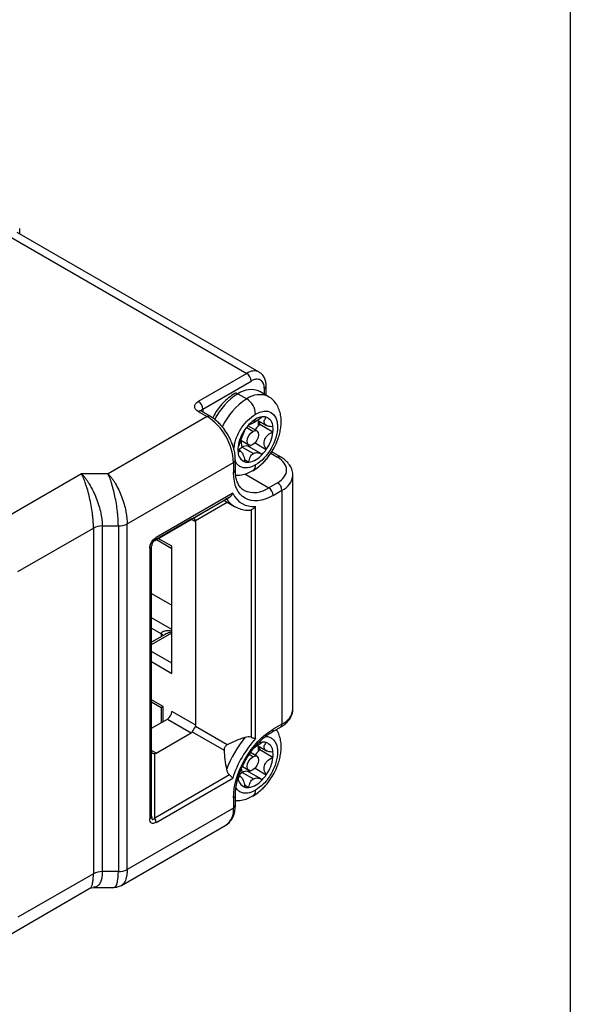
# Model space of a CAD drawing. Header units: millimetres. Extents: x 0 to 559, y 0 to 432.
# Tile 10 of 10: x 515 to 559, y 294 to 373. Entities that reach past the tile are written whole.
import ezdxf

# ---------------------------------------------------------------- set-up
doc = ezdxf.new("R2010")
doc.units = ezdxf.units.MM

msp = doc.modelspace()

# ---------------------------------------------------------------- linework, layer by layer
at = {"color": 7, "linetype": 'Continuous'}
msp.add_line((558.8, 431.8), (558.8, 0), dxfattribs=at)
for p, q in [((514.569, 355.496), (514.569, 355.924)), ((513.362, 355.516), (532.808, 344.291)), ((533.808, 344.39), (514.362, 355.615)), ((532.808, 344.291), (528.919, 342.045)), ((529.272, 341.433), (533.161, 343.678)), ((534.368, 342.532), (534.368, 343.27)), ((532.101, 342.658), (532.808, 342.249)), ((534.558, 342.423), (533.851, 342.831)), ((534.222, 342.617), (534.222, 343.066)), ((528.919, 341.229), (529.626, 340.821)), ((529.876, 340.846), (529.169, 341.254)), ((529.272, 341.433), (529.272, 341.194)), ((529.626, 340.821), (521.666, 336.226)), ((533.628, 339.669), (532.894, 340.092)), ((532.975, 340.182), (532.991, 340.172)), ((533.515, 340.616), (533.338, 340.31)), ((533.677, 340.523), (534.391, 340.111)), ((534.916, 339.575), (533.856, 340.187)), ((533.303, 339.637), (532.771, 339.943)), ((532.326, 338.919), (532.978, 338.543)), ((532.338, 338.912), (532.417, 338.348)), ((533.474, 338.712), (534.379, 338.19)), ((532.329, 338.035), (532.101, 338.166)), ((532.454, 338.371), (533.338, 337.861)), ((533.991, 337.822), (532.954, 338.42)), ((534.731, 337.873), (535.283, 337.554)), ((535.533, 337.579), (534.826, 337.987)), ((523.201, 332.213), (531.747, 337.147)), ((531.747, 337.147), (531.747, 336.33)), ((531.894, 336.534), (531.894, 337.351)), ((532.623, 337.367), (532.978, 337.163)), ((519.544, 336.226), (512.207, 331.99)), ((521.666, 336.226), (519.544, 336.226)), ((532.653, 336.215), (534.576, 335.105)), ((536.515, 317.345), (536.515, 336.125)), ((535.283, 335.513), (534.576, 335.105)), ((531.687, 334.668), (525.525, 331.111)), ((534.929, 334.493), (535.636, 334.901)), ((535.636, 334.901), (535.636, 316.12)), ((525.421, 330.882), (531.423, 334.347)), ((530.99, 334.097), (528.432, 332.62)), ((528.682, 332.475), (531.235, 333.949)), ((531.054, 334.053), (531.826, 333.608)), ((531.826, 333.608), (531.9, 333.567)), ((533.166, 333.34), (533.166, 315.069)), ((533.52, 314.969), (533.52, 333.609)), ((523.201, 304.451), (523.201, 332.213)), ((528.353, 332.574), (525.525, 330.941)), ((528.353, 332.574), (528.707, 332.37)), ((528.707, 316.039), (528.707, 332.37)), ((514.423, 328.37), (520.494, 331.875)), ((520.494, 331.875), (520.494, 304.113)), ((521.201, 332.044), (522.494, 332.044)), ((521.201, 332.044), (521.201, 304.282)), ((522.494, 332.044), (522.494, 304.282)), ((525.421, 330.881), (525.421, 330.882)), ((525.554, 330.958), (526.797, 330.241)), ((526.797, 330.41), (525.701, 331.043)), ((525.025, 330.245), (525.025, 308.525)), ((525.171, 308.729), (525.171, 330.449)), ((526.797, 320.203), (526.797, 330.41)), ((525.171, 326.612), (526.797, 325.673)), ((526.797, 323.714), (525.171, 324.653)), ((525.171, 323.836), (525.949, 323.387)), ((525.171, 322.53), (526.797, 323.469)), ((526.26, 323.327), (525.171, 322.699)), ((525.949, 323.148), (525.949, 323.387)), ((526.797, 321.02), (525.171, 321.958)), ((525.171, 321.142), (526.797, 320.203)), ((526.09, 317.549), (525.171, 318.08)), ((525.171, 317.911), (525.944, 317.465)), ((525.944, 317.465), (525.944, 316.24)), ((526.09, 316.325), (526.09, 317.549)), ((528.707, 316.039), (526.797, 317.141)), ((525.171, 315.794), (526.444, 316.529)), ((526.444, 316.529), (528.353, 315.426)), ((531.24, 314.456), (528.682, 315.933)), ((534.826, 315.483), (535.533, 315.891)), ((535.636, 316.12), (534.929, 315.712)), ((525.525, 313.794), (528.353, 315.426)), ((528.432, 315.5), (530.99, 314.023)), ((525.525, 313.794), (525.171, 313.998)), ((533.677, 314.394), (534.391, 313.982)), ((534.916, 313.445), (533.856, 314.058)), ((525.421, 308.584), (525.421, 313.762)), ((533.303, 313.507), (533.008, 313.677)), ((533.628, 313.539), (533.112, 313.837)), ((532.375, 312.519), (532.417, 312.219)), ((532.46, 312.712), (532.978, 312.414)), ((533.474, 312.583), (534.379, 312.06)), ((531.423, 312.049), (525.421, 308.584)), ((525.525, 308.236), (531.687, 311.793)), ((532.329, 311.905), (532.174, 311.994)), ((532.454, 312.242), (533.338, 311.731)), ((533.991, 311.692), (532.954, 312.291)), ((532.623, 311.238), (532.978, 311.033)), ((531.747, 310.201), (531.747, 309.384)), ((531.894, 309.588), (531.894, 310.405)), ((531.747, 309.384), (523.201, 304.451)), ((522.751, 303.176), (531.126, 308.011)), ((520.494, 304.113), (514.423, 300.608)), ((522.494, 304.282), (521.201, 304.282)), ((513.802, 299.234), (520.216, 302.937)), ((520.216, 302.937), (520.5, 303.014)), ((520.5, 303.014), (522.143, 303.014))]:
    msp.add_line(p, q)
at = {"flags": 128}
for points in [[(533.303, 338.575), (533.127, 338.514), (532.978, 338.543), (532.878, 338.658), (532.843, 338.841), (532.878, 339.064), (532.978, 339.294), (533.127, 339.495), (533.303, 339.637)], [(533.303, 339.637), (533.479, 339.698), (533.628, 339.669), (533.727, 339.554), (533.762, 339.371), (533.727, 339.148), (533.628, 338.918), (533.479, 338.717), (533.303, 338.575)], [(532.996, 338.534), (532.96, 338.495), (532.909, 338.442)], [(533.303, 312.446), (533.127, 312.385), (532.978, 312.414), (532.878, 312.528), (532.843, 312.711), (532.878, 312.935), (532.978, 313.164), (533.127, 313.365), (533.303, 313.507)], [(533.303, 313.507), (533.479, 313.568), (533.628, 313.539), (533.727, 313.425), (533.762, 313.242), (533.727, 313.019), (533.628, 312.789), (533.479, 312.588), (533.303, 312.446)], [(532.996, 312.404), (532.96, 312.366), (532.909, 312.313)]]:
    msp.add_lwpolyline(points, dxfattribs=at)
for centre, radius, start, end in [((533.388, 343.53), 0.957, 63.548, 127.30292), ((532.394, 343.643), 0.768, 2.60548, 57.39452), ((534.129, 343.287), 0.24, 292.73716, 355.9623), ((534.878, 338.264), 5.198, 122.29502, 153.42243), ((531.954, 342.453), 0.252, 54.38367, 114.29286), ((533.124, 341.249), 1.741, 65.32762, 125.98284), ((533.831, 340.84), 1.742, 65.40932, 125.97541), ((528.505, 341.398), 0.768, 2.60548, 57.39452), ((535.616, 337.818), 5.246, 122.36015, 155.66245), ((531.98, 340.955), 1.537, 2.60548, 57.39452), ((529.065, 341.025), 0.251, 65.69288, 125.61758), ((529.389, 341.188), 0.271, 115.55721, 161.67642), ((529.771, 340.63), 0.24, 63.87644, 127.27015), ((527.142, 336.937), 4.61, 2.60548, 57.39452), ((535.318, 337.968), 3.223, 136.56365, 145.84721), ((534.756, 338.525), 2.432, 120.68695, 136.99656), ((534.912, 338.928), 1.645, 135.23942, 150.03805), ((534.227, 339.442), 1.373, 97.2956, 121.21855), ((531.912, 340.347), 1.85, 351.93114, 4.03104), ((534.678, 339.152), 1.322, 128.48185, 134.98647), ((531.814, 340.414), 2.054, 353.6388, 359.95481), ((534.145, 340), 0.81, 73.20362, 96.57735), ((534.07, 339.986), 0.847, 1.61954, 68.5818), ((535.228, 337.98), 3.142, 145.12019, 172.46845), ((531.802, 339.986), 3.142, 325.12019, 352.46845), ((533.048, 339.792), 1.882, 353.34947, 6.65053), ((532.756, 337.93), 0.534, 73.36694, 124.41503), ((530.773, 340.504), 3.06, 316.45967, 319.41466), ((533.982, 338.174), 1.882, 173.34947, 186.65053), ((532.96, 337.98), 0.847, 181.61954, 248.5818), ((533.094, 337.3), 1.248, 120.85636, 138.26805), ((532.787, 338.13), 0.336, 60.01427, 68.5482), ((532.643, 338.983), 1.851, 280.41265, 319.58197), ((531.712, 339.999), 3.223, 316.56365, 325.84721), ((531.655, 337.367), 0.239, 292.69597, 356.37402), ((532.885, 337.967), 0.81, 253.20362, 276.57735), ((533.014, 336.893), 0.503, 305.83475, 5.60846), ((535.429, 337.349), 0.252, 66.36658, 125.55864), ((531.643, 336.559), 0.251, 294.37466, 354.3052), ((535.013, 336.276), 1.51, 294.38885, 354.14254), ((534.869, 334.866), 0.768, 2.60548, 57.39452), ((533.401, 336.749), 2.021, 246.51296, 305.54576), ((534.162, 334.458), 0.768, 2.60548, 57.39452), ((532.802, 335.281), 1.937, 213.55599, 239.74903), ((522.523, 333.487), 1.443, 268.8559, 298.04024), ((521.172, 330.601), 1.443, 88.8559, 118.04024), ((525.274, 331.086), 0.252, 305.69804, 5.62038), ((524.921, 330.474), 0.251, 294.37466, 354.3052), ((525.832, 323.142), 0.272, 18.63611, 64.4117), ((526.03, 317.176), 0.768, 302.60548, 357.39452), ((535.014, 317.495), 1.509, 294.37466, 354.3052), ((534.685, 315.685), 0.245, 304.01516, 6.38948), ((535.398, 316.09), 0.24, 304.05635, 7.25583), ((539.957, 309.135), 9.389, 140.93704, 159.06296), ((534.912, 312.799), 1.645, 135.23942, 150.03805), ((534.197, 313.436), 1.247, 96.65027, 114.13303), ((531.912, 314.217), 1.85, 351.93114, 4.03104), ((534.678, 313.023), 1.322, 128.48185, 134.98647), ((531.814, 314.285), 2.054, 353.6388, 359.95481), ((534.145, 313.87), 0.81, 73.20362, 96.57735), ((534.07, 313.857), 0.847, 1.61954, 68.5818), ((531.802, 313.857), 3.142, 325.12019, 352.46845), ((533.048, 313.663), 1.882, 353.34947, 6.65053), ((530.773, 314.374), 3.06, 316.45967, 319.41466), ((532.96, 311.851), 0.847, 181.61954, 248.5818), ((533.087, 311.181), 1.235, 120.80909, 137.07208), ((532.756, 311.801), 0.534, 73.36694, 124.41503), ((532.787, 312), 0.336, 60.01427, 68.5482), ((532.643, 312.854), 1.851, 280.41265, 319.58197), ((531.712, 313.87), 3.223, 316.56365, 325.84721), ((532.885, 311.838), 0.81, 253.20362, 276.57735), ((533.014, 310.764), 0.503, 305.83475, 5.60846), ((531.649, 310.426), 0.245, 293.61806, 355.84742), ((530.277, 309.222), 1.479, 305.01333, 6.29885), ((531.643, 309.613), 0.251, 294.37466, 354.3052), ((524.921, 308.754), 0.251, 294.37466, 354.3052), ((524.804, 308.211), 0.721, 1.9565, 31.14373), ((521.172, 302.839), 1.443, 88.8559, 118.04024), ((522.523, 305.724), 1.443, 268.8559, 298.04024)]:
    msp.add_arc(centre, radius, start, end)
for centre, major_axis, ratio, start_param, end_param in [((536.485, 337.269), (5.5, 3.176), 0.00007, 2.869287, 3.096082), ((527.999, 332.37), (0.5, 0.289), 0.00007, 0.523558, 0.785358), ((528.499, 332.081), (0, 0.558), 0.464104, 5.497711, 6.544909), ((527.999, 332.37), (0.707, 0), 0.577382, 0, 0.261799), ((525.671, 330.448), (-0.25, 0.433), 0.99996, 6.283145, 7.330342), ((525.171, 330.737), (0.5, 0.289), 0.00007, 0.785358, 1.047157), ((526.444, 317.753), (0.5, 0.289), 0.00007, 2.356154, 3.141633), ((528.499, 315.75), (0.25, 0.433), 0.154743, 4.188714, 5.235912), ((527.999, 316.039), (0.707, 0), 0.577382, 6.021386, 6.283185), ((527.999, 316.039), (-0.354, 0.612), 0.577335, 3.141552, 3.403351), ((536.485, 311.14), (7.778, 0), 0.577382, 2.083929, 2.310724), ((536.485, 311.14), (-3.889, 6.736), 0.577335, 0.830828, 1.057623), ((525.671, 314.117), (0.483, 0.279), 0.464152, 2.879753, 3.92695), ((525.171, 314.406), (-0.354, 0.612), 0.577335, 2.879753, 3.141552)]:
    msp.add_ellipse(centre, major_axis=major_axis, ratio=ratio, start_param=start_param, end_param=end_param)
for points, knots in [([(534.368, 343.27), (534.362, 343.388), (534.347, 343.627), (534.234, 343.943), (534.059, 344.213), (533.892, 344.331), (533.808, 344.39)], [0, 0, 0, 0, 0.242276, 0.491081, 0.744391, 1, 1, 1, 1]), ([(534.222, 343.066), (534.221, 343.096), (534.22, 343.157), (534.211, 343.244), (534.196, 343.325), (534.175, 343.403), (534.133, 343.515), (534.054, 343.646), (533.917, 343.761), (533.748, 343.823), (533.579, 343.826), (533.426, 343.796), (533.295, 343.75), (533.206, 343.702), (533.161, 343.678)], [0, 0, 0, 0, 0.048277, 0.096159, 0.14392, 0.191837, 0.240186, 0.370003, 0.500048, 0.629866, 0.759911, 0.840105, 0.919707, 1, 1, 1, 1]), ([(531.851, 342.682), (531.679, 342.571), (531.347, 342.357), (530.769, 341.792), (530.312, 341.229), (530.113, 340.791), (530.077, 340.711)], [0, 0, 0, 0, 0.2522756, 0.4876064, 0.9068457, 1, 1, 1, 1]), ([(528.919, 341.229), (528.731, 341.337), (528.626, 341.484), (528.626, 341.79), (528.731, 341.937), (528.919, 342.045)], [0, 0, 0, 0, 0.5, 0.5, 1, 1, 1, 1]), ([(534.924, 338.17), (535.035, 338.379), (535.189, 338.669), (535.355, 339.113), (535.466, 339.485), (535.551, 339.926), (535.586, 340.377), (535.56, 340.832), (535.463, 341.275), (535.288, 341.695), (535.022, 342.062), (534.768, 342.311), (534.59, 342.394), (534.55, 342.413)], [0, 0, 0, 0, 0.135329, 0.188333, 0.275906, 0.365459, 0.460767, 0.559651, 0.660853, 0.763024, 0.865716, 0.970229, 1, 1, 1, 1]), ([(529.17, 341.254), (529.154, 341.263), (529.12, 341.284), (529.107, 341.302), (529.109, 341.298), (529.11, 341.297)], [0, 0, 0, 0, 0.42351, 0.884836, 1, 1, 1, 1]), ([(531.309, 339.343), (531.198, 339.52), (531.042, 339.77), (530.773, 340.098), (530.532, 340.356), (530.228, 340.614), (530.006, 340.779), (529.884, 340.839), (529.876, 340.844)], [0, 0, 0, 0, 0.28367, 0.39875, 0.587668, 0.780481, 0.984697, 1, 1, 1, 1]), ([(531.782, 338.191), (531.8, 338.387), (531.833, 338.73), (532.029, 339.254), (532.256, 339.71), (532.537, 340.136), (532.949, 340.628), (533.293, 340.869), (533.515, 341.025)], [0, 0, 0, 0, 0.185415, 0.324874, 0.464481, 0.603941, 0.743548, 1, 1, 1, 1]), ([(533.515, 341.025), (534.491, 341.588), (535.283, 341.131), (535.283, 338.877), (534.491, 337.505), (533.515, 336.942)], [0, 0, 0, 0, 0.5, 0.5, 1, 1, 1, 1]), ([(533.338, 340.31), (533.23, 340.248), (533.147, 340.204), (533.03, 340.161), (532.995, 340.162), (532.978, 340.184)], [0, 0, 0, 0, 0.5, 0.5, 1, 1, 1, 1]), ([(534.052, 340.804), (533.943, 340.709), (533.822, 340.618), (533.573, 340.45), (533.446, 340.373), (533.338, 340.31)], [0, 0, 0, 0, 0.5, 0.5, 1, 1, 1, 1]), ([(534.916, 340.01), (534.775, 340.002), (534.64, 340.017), (534.407, 340.091), (534.311, 340.152), (534.204, 340.303), (534.194, 340.393), (534.243, 340.58), (534.301, 340.677), (534.379, 340.775)], [0, 0, 0, 0, 0.25, 0.25, 0.5, 0.5, 0.75, 0.75, 1, 1, 1, 1]), ([(531.889, 337.352), (531.887, 337.471), (531.881, 337.734), (531.806, 338.124), (531.695, 338.503), (531.544, 338.902), (531.398, 339.176), (531.309, 339.343)], [0, 0, 0, 0, 0.184472, 0.410432, 0.578184, 0.74392, 1, 1, 1, 1]), ([(532.651, 339.777), (532.637, 339.717), (532.608, 339.636), (532.526, 339.432), (532.473, 339.306), (532.367, 339.032), (532.313, 338.884), (532.212, 338.617), (532.163, 338.495), (532.113, 338.392)], [0, 0, 0, 0, 0.25, 0.25, 0.5, 0.5, 0.75, 0.75, 1, 1, 1, 1]), ([(534.379, 338.19), (534.301, 338.303), (534.244, 338.434), (534.194, 338.714), (534.203, 338.864), (534.309, 339.139), (534.406, 339.262), (534.639, 339.454), (534.775, 339.526), (534.916, 339.575)], [0, 0, 0, 0, 0.25, 0.25, 0.5, 0.5, 0.75, 0.75, 1, 1, 1, 1]), ([(532.113, 337.956), (532.163, 338.018), (532.212, 338.053), (532.313, 338.055), (532.366, 338.019), (532.472, 337.868), (532.525, 337.753), (532.607, 337.491), (532.637, 337.343), (532.651, 337.192)], [0, 0, 0, 0, 0.25, 0.25, 0.5, 0.5, 0.75, 0.75, 1, 1, 1, 1]), ([(532.978, 337.163), (532.995, 337.311), (533.03, 337.452), (533.147, 337.696), (533.23, 337.798), (533.338, 337.861)], [0, 0, 0, 0, 0.5, 0.5, 1, 1, 1, 1]), ([(533.307, 336.487), (533.318, 336.492), (533.473, 336.567), (533.747, 336.777), (534.093, 337.077), (534.381, 337.392), (534.658, 337.739), (534.826, 338.012), (534.924, 338.17)], [0, 0, 0, 0, 0.016857, 0.238284, 0.451982, 0.608922, 0.773026, 1, 1, 1, 1]), ([(533.338, 337.861), (533.446, 337.923), (533.572, 337.942), (533.821, 337.909), (533.943, 337.858), (534.052, 337.783)], [0, 0, 0, 0, 0.5, 0.5, 1, 1, 1, 1]), ([(534.825, 337.987), (534.825, 337.987), (534.81, 337.994), (534.786, 338.013), (534.762, 338.032)], [0, 0, 0, 0, 0.02039, 1, 1, 1, 1]), ([(533.515, 336.942), (533.293, 336.841), (532.95, 336.686), (532.537, 336.701), (532.258, 336.804), (532.033, 336.982), (531.938, 337.163), (531.894, 337.246)], [0, 0, 0, 0, 0.3222593, 0.4975051, 0.6729353, 0.8481813, 1, 1, 1, 1]), ([(535.283, 335.513), (535.752, 335.784), (536.015, 336.151), (536.015, 336.916), (535.752, 337.283), (535.283, 337.554)], [0, 0, 0, 0, 0.5, 0.5, 1, 1, 1, 1]), ([(536.508, 336.12), (536.51, 336.139), (536.53, 336.298), (536.446, 336.594), (536.256, 336.968), (535.962, 337.282), (535.713, 337.483), (535.551, 337.565), (535.529, 337.576)], [0, 0, 0, 0, 0.031698, 0.273928, 0.50409, 0.737408, 0.963863, 1, 1, 1, 1]), ([(520.494, 331.875), (520.494, 331.919), (520.493, 332.007), (520.489, 332.146), (520.482, 332.29), (520.473, 332.439), (520.461, 332.592), (520.446, 332.75), (520.412, 333.055), (520.343, 333.534), (520.222, 334.159), (520.071, 334.783), (519.936, 335.233), (519.826, 335.555), (519.747, 335.768), (519.651, 336.003), (519.582, 336.148), (519.544, 336.226)], [0, 0, 0, 0, 0.031671, 0.06348, 0.095455, 0.127622, 0.160007, 0.192638, 0.22554, 0.347731, 0.478853, 0.603758, 0.74556, 0.793082, 0.851329, 0.920302, 1, 1, 1, 1]), ([(519.544, 336.226), (519.578, 336.19), (519.643, 336.12), (519.736, 336.009), (519.823, 335.9), (519.902, 335.793), (519.975, 335.691), (520.041, 335.594), (520.1, 335.503), (520.247, 335.269), (520.462, 334.877), (520.727, 334.28), (520.938, 333.676), (521.068, 333.17), (521.138, 332.794), (521.174, 332.53), (521.197, 332.278), (521.2, 332.122), (521.201, 332.044)], [0, 0, 0, 0, 0.041202, 0.079721, 0.115557, 0.14871, 0.179181, 0.20697, 0.232077, 0.254503, 0.396299, 0.521213, 0.652328, 0.774529, 0.831908, 0.888518, 0.944501, 1, 1, 1, 1]), ([(522.494, 332.044), (522.494, 332.088), (522.493, 332.176), (522.49, 332.315), (522.484, 332.457), (522.475, 332.604), (522.465, 332.755), (522.452, 332.91), (522.423, 333.208), (522.363, 333.67), (522.258, 334.274), (522.125, 334.872), (522.008, 335.301), (521.911, 335.604), (521.842, 335.804), (521.759, 336.022), (521.698, 336.154), (521.666, 336.226)], [0, 0, 0, 0, 0.033334, 0.066791, 0.100379, 0.134105, 0.167975, 0.201997, 0.236177, 0.361844, 0.494171, 0.617807, 0.755873, 0.8017, 0.857665, 0.923766, 1, 1, 1, 1]), ([(521.666, 336.226), (521.697, 336.193), (521.757, 336.13), (521.844, 336.029), (521.925, 335.928), (521.999, 335.83), (522.066, 335.735), (522.127, 335.644), (522.181, 335.56), (522.317, 335.339), (522.519, 334.966), (522.763, 334.395), (522.959, 333.812), (523.078, 333.323), (523.143, 332.956), (523.176, 332.696), (523.197, 332.446), (523.2, 332.291), (523.201, 332.213)], [0, 0, 0, 0, 0.039397, 0.07626, 0.110587, 0.142379, 0.171635, 0.198357, 0.222543, 0.244195, 0.382251, 0.505896, 0.638212, 0.763887, 0.823579, 0.882803, 0.941597, 1, 1, 1, 1]), ([(532.594, 334.904), (532.578, 334.91), (532.463, 334.958), (532.304, 335.118), (532.112, 335.399), (531.981, 335.751), (531.904, 336.13), (531.9, 336.413), (531.899, 336.538)], [0, 0, 0, 0, 0.0356074, 0.2668933, 0.4695215, 0.6623236, 0.8518055, 1, 1, 1, 1]), ([(531.923, 336.115), (532.075, 336.117), (532.395, 336.121), (532.863, 336.253), (533.163, 336.411), (533.307, 336.487)], [0, 0, 0, 0, 0.320307, 0.674456, 1, 1, 1, 1]), ([(531.423, 334.347), (531.44, 334.357), (531.476, 334.38), (531.527, 334.425), (531.58, 334.483), (531.637, 334.563), (531.669, 334.63), (531.687, 334.668)], [0, 0, 0, 0, 0.154455, 0.320839, 0.499408, 0.719071, 1, 1, 1, 1]), ([(530.99, 334.097), (530.992, 334.094), (530.993, 334.089), (531.035, 334.065), (531.054, 334.054)], [0, 0, 0, 0, 0.530253, 1, 1, 1, 1]), ([(531.423, 334.347), (531.359, 334.309), (531.308, 334.28), (531.232, 334.236), (531.205, 334.221), (531.187, 334.21)], [0, 0, 0, 0, 0.5, 0.5, 1, 1, 1, 1]), ([(531.917, 333.568), (532.054, 333.505), (532.345, 333.371), (532.701, 333.301), (532.913, 333.313), (532.947, 333.315)], [0, 0, 0, 0, 0.428523, 0.910411, 1, 1, 1, 1]), ([(532.947, 333.31), (532.995, 333.31), (533.071, 333.31), (533.141, 333.332), (533.166, 333.34)], [0, 0, 0, 0, 0.641904, 1, 1, 1, 1]), ([(533.52, 333.609), (533.502, 333.586), (533.468, 333.544), (533.414, 333.491), (533.348, 333.436), (533.267, 333.382), (533.199, 333.353), (533.166, 333.34)], [0, 0, 0, 0, 0.194237, 0.361214, 0.500956, 0.764011, 1, 1, 1, 1]), ([(525.025, 330.245), (525.025, 330.419), (525.071, 330.593), (525.246, 330.896), (525.373, 331.023), (525.525, 331.111)], [0, 0, 0, 0, 0.5, 0.5, 1, 1, 1, 1]), ([(525.949, 323.387), (525.95, 323.4), (525.952, 323.425), (525.972, 323.475), (526.025, 323.531), (526.126, 323.584), (526.322, 323.635), (526.553, 323.651), (526.738, 323.625), (526.797, 323.616)], [0, 0, 0, 0, 0.042992, 0.087716, 0.187059, 0.311156, 0.464757, 0.827028, 1, 1, 1, 1]), ([(526.797, 323.535), (526.738, 323.521), (526.553, 323.477), (526.378, 323.388), (526.26, 323.327)], [0, 0, 0, 0, 0.323207, 1, 1, 1, 1]), ([(535.531, 315.893), (535.636, 315.958), (535.855, 316.094), (536.128, 316.352), (536.347, 316.659), (536.491, 316.997), (536.503, 317.234), (536.509, 317.348)], [0, 0, 0, 0, 0.184275, 0.387769, 0.594937, 0.806395, 1, 1, 1, 1]), ([(531.747, 310.201), (531.747, 311.175), (532.082, 312.303), (533.276, 314.371), (534.085, 315.225), (534.929, 315.712)], [0, 0, 0, 0, 0.5, 0.5, 1, 1, 1, 1]), ([(533.307, 310.358), (533.318, 310.363), (533.473, 310.437), (533.747, 310.648), (534.093, 310.948), (534.381, 311.262), (534.656, 311.61), (534.96, 312.078), (535.187, 312.541), (535.355, 312.983), (535.466, 313.356), (535.551, 313.796), (535.585, 314.247), (535.561, 314.703), (535.46, 315.144), (535.334, 315.481), (535.212, 315.644), (535.18, 315.688)], [0, 0, 0, 0, 0.00624, 0.088205, 0.167309, 0.225404, 0.28615, 0.370169, 0.476714, 0.518444, 0.587391, 0.657897, 0.732934, 0.810786, 0.890463, 0.970903, 1, 1, 1, 1]), ([(533.166, 315.069), (533.087, 315.097), (533, 315.105), (532.83, 315.096), (532.746, 315.078), (532.666, 315.052)], [0, 0, 0, 0, 0.5, 0.5, 1, 1, 1, 1]), ([(532.758, 313.291), (532.886, 313.499), (533.066, 313.791), (533.366, 314.187), (533.632, 314.503), (533.962, 314.839), (534.313, 315.14), (534.606, 315.357), (534.775, 315.449), (534.825, 315.476)], [0, 0, 0, 0, 0.222224, 0.312237, 0.460082, 0.611068, 0.770235, 0.933099, 1, 1, 1, 1]), ([(533.166, 315.069), (533.188, 315.061), (533.232, 315.046), (533.297, 315.025), (533.368, 315.004), (533.446, 314.983), (533.493, 314.974), (533.52, 314.969)], [0, 0, 0, 0, 0.154455, 0.320839, 0.499408, 0.719071, 1, 1, 1, 1]), ([(534.303, 315.125), (534.365, 315.126), (534.536, 315.131), (534.772, 315.031), (535.004, 314.843), (535.216, 314.489), (535.326, 313.9), (535.216, 313.183), (535.003, 312.585), (534.774, 312.127), (534.493, 311.701), (534.08, 311.209), (533.737, 310.968), (533.515, 310.813)], [0, 0, 0, 0, 0.043584, 0.12005, 0.196435, 0.272901, 0.413367, 0.553832, 0.630217, 0.706683, 0.783069, 0.859535, 1, 1, 1, 1]), ([(531.24, 314.456), (531.165, 314.416), (531.097, 314.355), (531.007, 314.199), (530.987, 314.109), (530.99, 314.023)], [0, 0, 0, 0, 0.5, 0.5, 1, 1, 1, 1]), ([(534.052, 314.675), (533.943, 314.58), (533.822, 314.489), (533.573, 314.321), (533.446, 314.243), (533.338, 314.181)], [0, 0, 0, 0, 0.5, 0.5, 1, 1, 1, 1]), ([(534.916, 313.881), (534.775, 313.873), (534.64, 313.888), (534.407, 313.962), (534.311, 314.022), (534.204, 314.173), (534.194, 314.264), (534.243, 314.45), (534.301, 314.548), (534.379, 314.646)], [0, 0, 0, 0, 0.25, 0.25, 0.5, 0.5, 0.75, 0.75, 1, 1, 1, 1]), ([(531.899, 310.409), (531.897, 310.441), (531.888, 310.623), (531.93, 310.993), (532.023, 311.5), (532.159, 311.968), (532.316, 312.393), (532.503, 312.824), (532.665, 313.121), (532.758, 313.291)], [0, 0, 0, 0, 0.038635, 0.221174, 0.396639, 0.567114, 0.69162, 0.82354, 1, 1, 1, 1]), ([(534.379, 312.06), (534.301, 312.174), (534.244, 312.304), (534.194, 312.585), (534.203, 312.735), (534.309, 313.009), (534.406, 313.133), (534.639, 313.324), (534.775, 313.396), (534.916, 313.445)], [0, 0, 0, 0, 0.25, 0.25, 0.5, 0.5, 0.75, 0.75, 1, 1, 1, 1]), ([(531.187, 312.49), (531.205, 312.408), (531.231, 312.328), (531.309, 312.175), (531.359, 312.103), (531.423, 312.049)], [0, 0, 0, 0, 0.5, 0.5, 1, 1, 1, 1]), ([(531.423, 312.049), (531.441, 312.034), (531.479, 312.001), (531.534, 311.95), (531.589, 311.897), (531.643, 311.843), (531.672, 311.81), (531.687, 311.793)], [0, 0, 0, 0, 0.1633164, 0.3450166, 0.5451383, 0.7635502, 1, 1, 1, 1]), ([(532.113, 311.827), (532.163, 311.888), (532.212, 311.923), (532.313, 311.925), (532.366, 311.89), (532.472, 311.739), (532.525, 311.624), (532.607, 311.361), (532.637, 311.214), (532.651, 311.062)], [0, 0, 0, 0, 0.25, 0.25, 0.5, 0.5, 0.75, 0.75, 1, 1, 1, 1]), ([(532.978, 311.033), (532.995, 311.182), (533.03, 311.322), (533.147, 311.567), (533.23, 311.669), (533.338, 311.731)], [0, 0, 0, 0, 0.5, 0.5, 1, 1, 1, 1]), ([(533.338, 311.731), (533.446, 311.794), (533.572, 311.813), (533.821, 311.779), (533.943, 311.729), (534.052, 311.654)], [0, 0, 0, 0, 0.5, 0.5, 1, 1, 1, 1]), ([(533.515, 310.813), (533.293, 310.712), (532.95, 310.556), (532.537, 310.572), (532.258, 310.676), (532.054, 310.831), (531.973, 310.981), (531.943, 311.035)], [0, 0, 0, 0, 0.340185, 0.525178, 0.710367, 0.895361, 1, 1, 1, 1]), ([(531.894, 309.984), (532.055, 309.986), (532.385, 309.989), (532.863, 310.123), (533.163, 310.282), (533.307, 310.358)], [0, 0, 0, 0, 0.3340947, 0.6810598, 1, 1, 1, 1]), ([(531.125, 308.017), (531.14, 308.024), (531.285, 308.086), (531.497, 308.305), (531.726, 308.656), (531.851, 309.068), (531.901, 309.384), (531.891, 309.565), (531.889, 309.59)], [0, 0, 0, 0, 0.027294, 0.270645, 0.501865, 0.736251, 0.963746, 1, 1, 1, 1]), ([(525.525, 308.236), (525.373, 308.148), (525.246, 308.129), (525.071, 308.23), (525.025, 308.35), (525.025, 308.525)], [0, 0, 0, 0, 0.5, 0.5, 1, 1, 1, 1]), ([(525.171, 308.729), (525.171, 308.583), (525.194, 308.492), (525.282, 308.442), (525.345, 308.482), (525.421, 308.584)], [0, 0, 0, 0, 0.5, 0.5, 1, 1, 1, 1]), ([(520.216, 302.937), (520.216, 302.937), (520.265, 302.943), (520.342, 303.067), (520.431, 303.318), (520.484, 303.67), (520.491, 303.966), (520.494, 304.113)], [0, 0, 0, 0, 0.000109, 0.27411, 0.529483, 0.76736, 1, 1, 1, 1]), ([(521.201, 304.282), (521.195, 304.134), (521.184, 303.836), (521.091, 303.478), (520.966, 303.25), (520.834, 303.12), (520.721, 303.054), (520.609, 303.018), (520.534, 303.017), (520.5, 303.016)], [0, 0, 0, 0, 0.1892014, 0.3826751, 0.5903577, 0.69995, 0.8135339, 0.9162358, 1, 1, 1, 1]), ([(522.143, 303.016), (522.16, 303.017), (522.198, 303.018), (522.275, 303.067), (522.363, 303.204), (522.466, 303.558), (522.483, 303.996), (522.494, 304.282)], [0, 0, 0, 0, 0.0807701, 0.1806973, 0.4007226, 0.6097033, 1, 1, 1, 1]), ([(523.201, 304.451), (523.201, 304.408), (523.2, 304.321), (523.193, 304.198), (523.182, 304.078), (523.167, 303.964), (523.147, 303.856), (523.123, 303.754), (523.086, 303.631), (523.032, 303.497), (522.954, 303.363), (522.862, 303.251), (522.788, 303.201), (522.751, 303.176)], [0, 0, 0, 0, 0.067407, 0.135064, 0.202984, 0.271183, 0.339674, 0.408473, 0.477591, 0.603163, 0.732042, 0.864299, 1, 1, 1, 1]), ([(522.144, 303.014), (522.241, 303.019), (522.445, 303.03), (522.646, 303.126), (522.751, 303.176)], [0, 0, 0, 0, 0.475993, 1, 1, 1, 1])]:
    msp.add_open_spline(points, degree=3, knots=knots)
for points in [[(534.929, 334.493), (533.173, 333.479), (531.747, 334.302), (531.747, 336.33)], [(531.687, 334.668), (532.043, 333.926), (532.699, 333.547), (533.52, 333.609)], [(525.209, 330.64), (525.184, 330.58), (525.171, 330.514), (525.171, 330.449)], [(525.421, 330.882), (525.326, 330.827), (525.251, 330.741), (525.209, 330.64)], [(533.52, 314.969), (532.699, 314.082), (532.043, 312.947), (531.687, 311.793)]]:
    msp.add_open_spline(points, degree=3)

doc.saveas('drawing.dxf')
